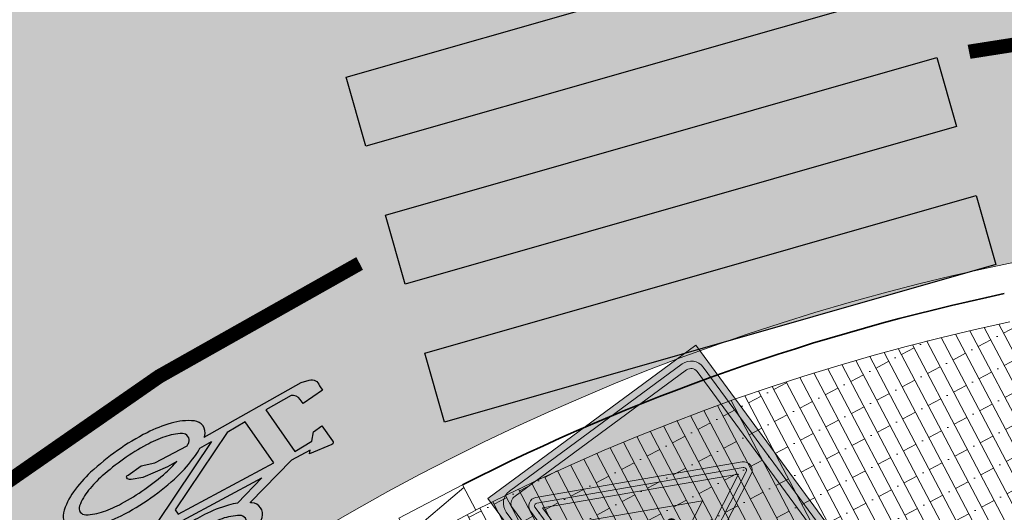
# Model space of a CAD drawing. Header units: metres. Extents: x 191748 to 192615, y 309710 to 310028.
# Tile 32 of 76: x 192062.63 to 192069.5, y 309819.6 to 309823.03. Entities that reach past the tile are written whole.
import ezdxf

# ---------------------------------------------------------------- set-up
doc = ezdxf.new("R2010")
doc.units = ezdxf.units.M
for name, pattern in [('VH-OPSLUITBAND-SO', [10, 4, -2, 2, -2]), ('VW-1-1_STREEP', [2, 1, -1]), ('VW-11_STREEP', [2, 1, -1])]:
    doc.linetypes.add(name, pattern=pattern)
for name, color, linetype, lineweight, true_color in [('N-WE-VH-GESLOTENVERHARDING_ASFALT_COATING_ROOD-A', 7, 'Continuous', 9, 0xf2beba), ('N-WE-VW-MARKERING_LANGS_STREEP_11-G', 7, 'VW-11_STREEP', 13, 0xf7f7f7), ('N-WE-VW-MARKERING_SYMBOOL-S', 7, 'Continuous', 25, 0xf7f7f7)]:
    doc.layers.add(name, color=color, linetype=linetype, lineweight=lineweight, true_color=true_color)
for name, color, linetype, lineweight in [('N-WE-VH-KANTLAAG 2 STREKS-G', 170, 'Continuous', 18), ('N-WE-VH-KANTOPSLUITING_OPSLUITBAND_200X250 VOORKANT-G', 1, 'Continuous', 35), ('N-WE-VH-KANTOPSLUITING_OPSLUITBAND_200X250-G', 5, 'VH-OPSLUITBAND-SO', 18), ('N-WE-VH-KANTOPSLUITING_VERLOOPBAND-S', 6, 'Continuous', 25), ('N-WE-VH-OPENVERHARDING_STRAATBAKSTEEN_ROOD-A', 13, 'Continuous', 9), ('N-WE-VH-VERHARDING_ASFALT-A', 253, 'Continuous', 9), ('N-WE-VW-VERKEERSTEKEN_BORD_J-S-200', 7, 'Continuous', 25), ('X-XX-AL-MAATVOERING-M', 6, 'Continuous', 18)]:
    doc.layers.add(name, color=color, linetype=linetype, lineweight=lineweight)
doc.layers.add('N-WE-VW-MARKERING_ZEBRA-S', color=7, linetype='Continuous', true_color=0xf7f7f7)
doc.styles.add('NLCS-ISO-M200-T18', font='NLCS-ISO.ttf', dxfattribs={"height": 0.36})
doc.dimstyles.new('NLCS-M200-T18-PIJL_L2_H2', dxfattribs={"dimscale": 0.2, "dimtxt": 2.5, "dimasz": 1.8, "dimexe": 2, "dimexo": 2, "dimgap": 0.7, "dimtad": 1, "dimzin": 0, "dimdsep": 46, "dimtxsty": 'NLCS-ISO-M200-T18', "dimcen": 0, "dimdle": 2, "dimclrd": 256, "dimclre": 256, "dimclrt": 7, "dimazin": 0, "dimtfac": 1, "dimtdec": 3, "dimtofl": 0, "dimtmove": 0, "dimatfit": 3, "dimfxl": 2, "dimfxlon": 1, "dimtfillclr": 256, "dimtolj": 1, "dimtzin": 0, "dimlwd": -1, "dimlwe": -1, "dimarcsym": 0})

# ---------------------------------------------------------------- blocks, each defined once
blk = doc.blocks.new('*D112')
at = {"layer": 'defpoints', "color": 0, "transparency": 16777216}
for p in [(192061.4484757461, 309827.2204623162), (192068.7245158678, 309810.75658542)]:
    blk.add_point(p, dxfattribs=at)
at = {"layer": 'X-XX-AL-MAATVOERING-M', "transparency": 16777216}
blk.add_line((192062.463887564, 309824.9228368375), (192061.593996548, 309826.8911847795), dxfattribs=at)
blk.add_arc((192068.7245158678, 309810.75658542), 18.00000006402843, 112.5692967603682, 121.8193644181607, dxfattribs=at)
blk.add_solid([(192061.6488761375, 309826.9154382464), (192061.5391169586, 309826.8669313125), (192061.4484757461, 309827.2204623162)], dxfattribs=at)
at = {"layer": 'X-XX-AL-MAATVOERING-M', "color": 7, "transparency": 16777216, "insert": (192062.3943936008, 309825.8717238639), "char_height": 0.36, "attachment_point": 5, "rotation": 293.84253630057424, "style": 'NLCS-ISO-M200-T18'}
blk.add_mtext('\\A1;R=18.00', dxfattribs=at)
blk = doc.blocks.new('SVW-MARKERING_SYMBOOL_FIETS_2.0')
h = blk.add_hatch(color=256)
h.paths.add_polyline_path([(-0.0893796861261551, 1.999999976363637), (-0.1260769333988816, 1.999999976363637), (-0.1260769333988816, 2), (-0.1627741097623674, 2, 0.2360683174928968), (-0.1994714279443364, 1.963302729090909), (-0.2178200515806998, 1.90825685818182), (-0.2942099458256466, 1.135263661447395, 0.006813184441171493), (-0.3019926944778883, 1.144906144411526, 0.2231196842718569), (-0.3646090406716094, 1.174311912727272, 0.2231196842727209), (-0.4272253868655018, 1.144906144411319, 0.09064812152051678), (-0.5073278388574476, 1.002337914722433, 0.04745077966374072), (-0.5494175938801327, 0.8275192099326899, 0.03537354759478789), (-0.5664439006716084, 0.5871559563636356, 0.03537354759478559), (-0.5494175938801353, 0.346792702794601, 0.04745077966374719), (-0.5073278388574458, 0.1719739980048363, 0.09064812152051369), (-0.4272253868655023, 0.02940576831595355, 0.2231196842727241), (-0.3646090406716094, 0, 0.223119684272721), (-0.3019926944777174, 0.02940576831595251, 0.0906481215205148), (-0.2218902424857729, 0.1719739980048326, 0.04745077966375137), (-0.1798004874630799, 0.3467927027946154, 0.03537354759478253), (-0.1627741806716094, 0.5871559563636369, 0.03537354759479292), (-0.1798004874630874, 0.8275192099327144, 0.04745077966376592), (-0.2218902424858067, 1.002337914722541, 0.038863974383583), (-0.2499456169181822, 1.06710290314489), (-0.2416865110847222, 1.160706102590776), (0.002363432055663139, 0.5253944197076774), (0.002363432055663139, 0.440366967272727, 0.5446649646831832), (0.05740930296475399, 0.3853210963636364), (0.1407486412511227, 0.4032653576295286, 0.008345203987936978), (0.1478301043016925, 0.3467927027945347, 0.04745077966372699), (0.1899198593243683, 0.1719739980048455, 0.09064812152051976), (0.2700223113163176, 0.02940576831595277, 0.2231196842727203), (0.3326386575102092, 0, 0.2231196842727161), (0.3952550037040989, 0.02940576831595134, 0.09064812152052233), (0.4753574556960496, 0.171973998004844, 0.04745077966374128), (0.5174472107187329, 0.3467927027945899, 0.03537354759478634), (0.5344735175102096, 0.5871559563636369, 0.03537354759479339), (0.5174472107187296, 0.8275192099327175, 0.04745077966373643), (0.4753574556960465, 1.002337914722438, 0.09064812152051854), (0.3952550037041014, 1.14490614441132, 0.22311968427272), (0.3326386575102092, 1.174311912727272, 0.2231196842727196), (0.2700223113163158, 1.14490614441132, 0.006813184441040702), (0.2622395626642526, 1.135263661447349), (0.1858496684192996, 1.541284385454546), (0.2041982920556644, 1.688073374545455), (0.222546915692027, 1.66972475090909), (0.2592441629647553, 1.834862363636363, 0.5489458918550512), (0.2408955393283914, 1.853210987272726), (0.1124551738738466, 1.853210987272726), (0.1124551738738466, 1.779816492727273), (0.1589383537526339, 1.733333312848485), (0.1491524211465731, 1.596330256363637), (-0.2032490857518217, 1.596330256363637), (-0.185406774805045, 1.798543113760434, -0.2817769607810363), (-0.1260769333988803, 1.834862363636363), (-0.0893796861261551, 1.834862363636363)])
h.paths.add_polyline_path([(0.1308037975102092, 1.431192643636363), (0.03906067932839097, 0.6788990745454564), (0.002363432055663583, 0.6788990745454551), (-0.2306719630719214, 1.285537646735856), (-0.2178200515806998, 1.431192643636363)], flags=16)
h.paths.add_polyline_path([(0.1675010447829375, 1.302752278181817), (0.2155579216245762, 1.062467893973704, 0.03598583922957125), (0.1899198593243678, 1.002337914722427, 0.04745077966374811), (0.1478301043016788, 0.8275192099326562, 0.02190482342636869), (0.1332736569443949, 0.6788990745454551), (0.09410655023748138, 0.6788990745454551)], flags=16)
h.paths.add_polyline_path([(-0.3266833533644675, 1.025730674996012, -0.01664003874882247), (-0.3127564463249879, 1.003573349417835), (-0.3462604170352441, 0.7522935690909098), (-0.3829576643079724, 0.6605504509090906), (-0.3829576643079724, 0.5504587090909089, 0.7207592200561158), (-0.3646090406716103, 0.5321100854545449, 0.1622776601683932), (-0.3462604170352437, 0.5504587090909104), (-0.3095631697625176, 0.6238532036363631), (-0.2728659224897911, 0.8073394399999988), (-0.2662235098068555, 0.8826201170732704, -0.03090717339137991), (-0.2470638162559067, 0.7756656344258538, -0.02887400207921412), (-0.2361686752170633, 0.5871559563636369, -0.0288740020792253), (-0.2470638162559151, 0.3986462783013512, -0.03940657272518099), (-0.2737879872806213, 0.2627950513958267, -0.08052682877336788), (-0.3266833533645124, 0.1485812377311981, -0.249059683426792), (-0.3646090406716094, 0.128440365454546, -0.2490596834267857), (-0.4025347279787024, 0.1485812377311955, -0.08052682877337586), (-0.455430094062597, 0.262795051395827, -0.03940657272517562), (-0.4821542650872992, 0.3986462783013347, -0.02887400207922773), (-0.4930494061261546, 0.5871559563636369, -0.02887400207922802), (-0.4821542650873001, 0.7756656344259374, -0.03940657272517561), (-0.4554300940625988, 0.9115168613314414, -0.08052682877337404), (-0.4025347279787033, 1.025730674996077, -0.2490596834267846), (-0.3646090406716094, 1.045871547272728, -0.2490596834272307)], flags=16)
h.paths.add_polyline_path([(0.3326386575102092, 1.045871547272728, -0.2490596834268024), (0.3705643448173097, 1.025730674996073, -0.08052682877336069), (0.4234597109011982, 0.9115168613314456, -0.03940657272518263), (0.4501838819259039, 0.7756656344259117, -0.02887400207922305), (0.4610790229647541, 0.5871559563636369, -0.02887400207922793), (0.4501838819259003, 0.3986462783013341, -0.03940657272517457), (0.423459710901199, 0.2627950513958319, -0.08052682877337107), (0.3705643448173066, 0.1485812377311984, -0.2490596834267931), (0.3326386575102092, 0.128440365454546, -0.2490596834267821), (0.2947129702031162, 0.1485812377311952, -0.08052682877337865), (0.2418176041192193, 0.2627950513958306, -0.03940657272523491), (0.2150934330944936, 0.3986462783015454, -0.003097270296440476), (0.2128827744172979, 0.418796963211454), (0.3326386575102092, 0.4587155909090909), (0.3693359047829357, 0.5321100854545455), (0.3693359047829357, 0.6422018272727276, 0.4142135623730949), (0.3326386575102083, 0.6788990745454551), (0.2067722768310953, 0.6788990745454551, -0.01484253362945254), (0.2150934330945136, 0.775665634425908, -0.0394065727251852), (0.2418176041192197, 0.9115168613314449, -0.08052682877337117), (0.2947129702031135, 1.025730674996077, -0.2490596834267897)], flags=16)
at = {"flags": 128}
for points in [[(-0.2942099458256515, 1.135263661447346), (-0.2178200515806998, 1.908256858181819), (-0.1994714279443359, 1.96330272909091, -0.4142135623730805), (-0.1260769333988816, 1.999999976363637), (-0.0893796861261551, 1.999999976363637), (-0.0893796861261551, 1.834862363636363), (-0.1260769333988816, 1.834862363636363, 0.2817769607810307), (-0.185406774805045, 1.798543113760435), (-0.2032490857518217, 1.596330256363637), (0.1491524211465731, 1.596330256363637), (0.1589383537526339, 1.733333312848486), (0.1124551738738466, 1.779816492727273), (0.1124551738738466, 1.853210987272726), (0.2408955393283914, 1.853210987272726, -0.5489458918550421), (0.2592441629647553, 1.834862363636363), (0.222546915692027, 1.66972475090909), (0.2041982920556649, 1.688073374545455), (0.1858496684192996, 1.541284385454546), (0.2622395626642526, 1.135263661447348)], [(-0.3019926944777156, 1.144906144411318, 0.22311968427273), (-0.3646090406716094, 1.174311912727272, 0.2231196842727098), (-0.4272253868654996, 1.144906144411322, 0.09064812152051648), (-0.5073278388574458, 1.002337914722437, 0.04745077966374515), (-0.5494175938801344, 0.827519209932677, 0.03537354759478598), (-0.5664439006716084, 0.5871559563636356, 0.0353735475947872), (-0.5494175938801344, 0.34679270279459, 0.04745077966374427), (-0.5073278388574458, 0.1719739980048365, 0.09064812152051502), (-0.4272253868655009, 0.0294057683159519, 0.2231196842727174), (-0.3646090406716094, 0, 0.2231196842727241), (-0.3019926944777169, 0.0294057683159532, 0.09064812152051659), (-0.2218902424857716, 0.1719739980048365, 0.04745077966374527), (-0.1798004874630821, 0.3467927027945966, 0.03537354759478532), (-0.1627741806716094, 0.5871559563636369, 0.03537354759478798), (-0.1798004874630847, 0.827519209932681, 0.04745077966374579), (-0.2218902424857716, 1.002337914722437, 0.03886397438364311), (-0.2499456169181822, 1.067102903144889), (-0.2416865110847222, 1.160706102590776), (0.002363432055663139, 0.5253944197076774), (0.002363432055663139, 0.440366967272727, 0.544664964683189), (0.05740930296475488, 0.3853210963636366), (0.1407486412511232, 0.4032653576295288, 0.008345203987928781), (0.1478301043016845, 0.34679270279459, 0.04745077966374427), (0.1899198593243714, 0.1719739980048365, 0.09064812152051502), (0.270022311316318, 0.0294057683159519, 0.2231196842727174), (0.3326386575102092, 0, 0.2231196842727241), (0.3952550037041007, 0.0294057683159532, 0.09064812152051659), (0.4753574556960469, 0.1719739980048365, 0.04745077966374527), (0.5174472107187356, 0.3467927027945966, 0.03537354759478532), (0.5344735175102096, 0.5871559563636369, 0.03537354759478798), (0.5174472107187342, 0.827519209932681, 0.04745077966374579), (0.4753574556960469, 1.002337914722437, 0.09064812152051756), (0.3952550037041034, 1.144906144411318, 0.22311968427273), (0.3326386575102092, 1.174311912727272, 0.2231196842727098), (0.270022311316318, 1.144906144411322)]]:
    blk.add_lwpolyline(points, format="xyb", dxfattribs=at)
blk.add_lwpolyline([(-0.2306719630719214, 1.285537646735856), (0.002363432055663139, 0.6788990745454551), (0.03906067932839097, 0.6788990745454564), (0.1308037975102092, 1.431192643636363), (-0.2178200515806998, 1.431192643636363)], close=True, dxfattribs=at)
for points in [[(0.2155579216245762, 1.062467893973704, 0.03598583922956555), (0.1899198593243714, 1.002337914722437, 0.04745077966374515), (0.1478301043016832, 0.827519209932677, 0.02190482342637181), (0.1332736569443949, 0.6788990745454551), (0.09410655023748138, 0.6788990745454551), (0.167501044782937, 1.302752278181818)], [(-0.2662235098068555, 0.8826201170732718), (-0.2728659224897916, 0.8073394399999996), (-0.3095631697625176, 0.6238532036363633), (-0.3462604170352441, 0.5504587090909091, -0.1622776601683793), (-0.3646090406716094, 0.5321100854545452, -0.7207592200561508), (-0.3829576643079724, 0.5504587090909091), (-0.3829576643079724, 0.6605504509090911), (-0.3462604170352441, 0.7522935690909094), (-0.3127564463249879, 1.003573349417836, 0.01664003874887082), (-0.3266833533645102, 1.025730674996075, 0.2490596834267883), (-0.3646090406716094, 1.045871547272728, 0.2490596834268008), (-0.4025347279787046, 1.025730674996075, 0.08052682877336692), (-0.4554300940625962, 0.9115168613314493, 0.0394065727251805), (-0.4821542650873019, 0.7756656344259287, 0.02887400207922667), (-0.4930494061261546, 0.5871559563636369, 0.02887400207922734), (-0.4821542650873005, 0.3986462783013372, 0.03940657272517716), (-0.4554300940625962, 0.2627950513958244, 0.08052682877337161), (-0.4025347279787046, 0.1485812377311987, 0.2490596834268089), (-0.3646090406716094, 0.128440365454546, 0.2490596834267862), (-0.3266833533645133, 0.1485812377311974, 0.08052682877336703), (-0.2737879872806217, 0.2627950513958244, 0.0394065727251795), (-0.247063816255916, 0.3986462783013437, 0.02887400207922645), (-0.2361686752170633, 0.5871559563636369, 0.02887400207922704), (-0.247063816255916, 0.7756656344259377, 0.0309071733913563)], [(0.4610790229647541, 0.5871559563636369, 0.02887400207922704), (0.4501838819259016, 0.7756656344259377, 0.0394065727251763), (0.4234597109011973, 0.9115168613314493, 0.08052682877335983), (0.3705643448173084, 1.025730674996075, 0.2490596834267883), (0.3326386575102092, 1.045871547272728, 0.2490596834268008), (0.2947129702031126, 1.025730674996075, 0.08052682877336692), (0.2418176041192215, 0.9115168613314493, 0.0394065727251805), (0.2150934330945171, 0.7756656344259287, 0.01484253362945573), (0.2067722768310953, 0.6788990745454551), (0.3326386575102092, 0.6788990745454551, -0.4142135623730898), (0.3693359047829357, 0.6422018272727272), (0.3693359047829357, 0.5321100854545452), (0.3326386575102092, 0.4587155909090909), (0.2128827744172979, 0.4187969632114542, 0.003097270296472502), (0.2150934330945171, 0.3986462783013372, 0.03940657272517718), (0.2418176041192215, 0.2627950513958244, 0.0805268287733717), (0.2947129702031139, 0.1485812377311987, 0.2490596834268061), (0.3326386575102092, 0.128440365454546, 0.2490596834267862), (0.3705643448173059, 0.1485812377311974, 0.08052682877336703), (0.4234597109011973, 0.2627950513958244, 0.0394065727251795), (0.4501838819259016, 0.3986462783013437, 0.02887400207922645)]]:
    blk.add_lwpolyline(points, format="xyb", close=True, dxfattribs=at)
for centre, radius, start, end in [((-0.6519019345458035, 0.8545213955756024), 0.4547084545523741, 38.12735981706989, 39.68880251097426), ((0.6199315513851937, 0.8545213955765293), 0.454708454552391, 140.3111974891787, 141.8726401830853)]:
    blk.add_arc(centre, radius, start, end)
blk = doc.blocks.new('N-SVW-VERKEERSTEKEN_BORD_J22F-SO')
at = {"true_color": 0xc8e164}
h = blk.add_hatch(color=53, dxfattribs=at)
h.dxf.hatch_style = 1
h.paths.add_polyline_path([(-3.731152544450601, 4.260527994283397), (3.74702512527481, 4.260527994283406, -0.4142135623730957), (4.272025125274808, 3.735527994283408), (4.272025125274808, 0), (4.501768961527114, 0), (4.501768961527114, 4.500889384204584), (-4.501768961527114, 4.500889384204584), (-4.501768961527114, -4.440892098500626e-16), (-4.256152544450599, -8.881784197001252e-16), (-4.256152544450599, 3.735527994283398, -0.4142135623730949)])
at = {"true_color": 0xffffff}
h = blk.add_hatch(color=7, dxfattribs=at)
h.dxf.hatch_style = 1
h.paths.add_polyline_path([(-3.993652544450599, 3.735527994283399, -0.4142135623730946), (-3.731152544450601, 3.998027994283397), (3.747025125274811, 3.998027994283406, -0.4142135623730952), (4.009525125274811, 3.735527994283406), (4.009525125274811, 4.440892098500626e-16), (4.27202512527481, 0), (4.272025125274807, 3.735527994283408, 0.4142135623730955), (3.747025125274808, 4.260527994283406), (-3.7311525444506, 4.260527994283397, 0.4142135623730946), (-4.256152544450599, 3.735527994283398), (-4.256152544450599, 0), (-3.993652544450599, 0)])
at = {"true_color": 0xc8e164}
h = blk.add_hatch(color=53, dxfattribs=at)
h.dxf.hatch_style = 1
h.paths.add_polyline_path([(-0.2683281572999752, 3.398753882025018, -0.6180339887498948), (0.2683281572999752, 3.398753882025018), (1.967705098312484, 0), (4.009525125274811, 0), (4.009525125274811, 3.735527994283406, 0.4142135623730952), (3.747025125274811, 3.998027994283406), (-3.731152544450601, 3.998027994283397, 0.4142135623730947), (-3.993652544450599, 3.735527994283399), (-3.993652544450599, 0), (-1.967705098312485, 0)])
at = {"true_color": 0xff0000}
h = blk.add_hatch(color=1, dxfattribs=at)
h.dxf.hatch_style = 1
h.paths.add_polyline_path([(-4.440892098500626e-16, -3.364589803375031), (-3.264589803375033, -3.36458980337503, -0.5575365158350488), (-3.354032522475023, -3.219868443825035), (-0.08944271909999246, 3.309311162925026, -0.2840790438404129), (-4.440892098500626e-16, 3.36458980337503), (-4.440892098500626e-16, 3.564589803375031, 0.2840790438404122), (-0.2683281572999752, 3.398753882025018), (-3.532917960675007, -3.130425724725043, 0.5575365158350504), (-3.264589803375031, -3.56458980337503), (-4.440892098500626e-16, -3.56458980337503)])
h = blk.add_hatch(color=1, dxfattribs=at)
h.dxf.hatch_style = 1
h.paths.add_polyline_path([(3.532917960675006, -3.130425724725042), (0.2683281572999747, 3.398753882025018, 0.2840790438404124), (-4.440892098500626e-16, 3.564589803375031), (-4.440892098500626e-16, 3.36458980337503, -0.2840790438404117), (0.08944271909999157, 3.309311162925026), (3.354032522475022, -3.219868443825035, -0.55753651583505), (3.264589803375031, -3.364589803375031), (-4.440892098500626e-16, -3.36458980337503), (-4.440892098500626e-16, -3.56458980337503), (3.26458980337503, -3.564589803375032, 0.5575365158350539)])
at = {"true_color": 0xffffff}
h = blk.add_hatch(color=7, dxfattribs=at)
h.dxf.hatch_style = 1
h.paths.add_polyline_path([(0, 3.040983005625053), (0, 3.36458980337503, 0.2840790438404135), (-0.0894427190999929, 3.309311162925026), (-3.354032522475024, -3.219868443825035, 0.5575365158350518), (-3.264589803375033, -3.36458980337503), (0, -3.364589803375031), (0, -3.164589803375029), (-3.102786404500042, -3.164589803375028)])
h = blk.add_hatch(color=7, dxfattribs=at)
h.dxf.hatch_style = 1
h.paths.add_polyline_path([(0.08944271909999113, 3.309311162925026, 0.2840790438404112), (0, 3.36458980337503), (0, 3.04098300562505), (3.102786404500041, -3.164589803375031), (0, -3.164589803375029), (0, -3.36458980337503), (3.26458980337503, -3.364589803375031, 0.5575365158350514), (3.354032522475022, -3.219868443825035)])
at = {"true_color": 0xff0000}
h = blk.add_hatch(color=1, dxfattribs=at)
h.dxf.hatch_style = 1
h.paths.add_polyline_path([(-4.440892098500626e-16, 3.040983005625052), (-3.102786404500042, -3.164589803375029), (-4.440892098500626e-16, -3.164589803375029), (-4.440892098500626e-16, -2.46458980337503), (-1.970162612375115, -2.46458980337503), (-4.440892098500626e-16, 1.4757354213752)], flags=17)
h = blk.add_hatch(color=1, dxfattribs=at)
h.dxf.hatch_style = 1
h.paths.add_polyline_path([(-4.440892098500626e-16, 3.040983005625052), (-4.440892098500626e-16, 1.475735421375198), (1.970162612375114, -2.46458980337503), (-4.440892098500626e-16, -2.46458980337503), (-4.440892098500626e-16, -3.164589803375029), (3.102786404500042, -3.164589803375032)], flags=17)
at = {"true_color": 0xffffff}
h = blk.add_hatch(color=7, dxfattribs=at)
h.dxf.hatch_style = 1
h.paths.add_polyline_path([(-8.881784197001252e-16, 1.475735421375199), (-1.970162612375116, -2.46458980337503), (1.970162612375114, -2.46458980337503)])
h.paths.add_polyline_path([(-0.5544609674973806, -0.6678840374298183), (-0.6173251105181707, -0.6176050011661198), (-0.1320106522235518, -0.1197156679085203, -0.4166086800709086), (0.1571705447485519, -0.1171986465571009), (0.4186747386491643, -0.4088968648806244), (0.4387904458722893, -0.7458503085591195), (0.3558105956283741, -0.7458503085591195), (0.3030145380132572, -0.4491282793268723), (0.2150006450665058, -0.3787130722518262), (0.2150006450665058, -0.7207005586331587), (0.3206132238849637, -1.211028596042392), (0.5544711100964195, -1.739091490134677), (0.4765048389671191, -1.809506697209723), (0.167218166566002, -1.324192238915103), (0.04148988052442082, -0.9872387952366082), (-0.3331779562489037, -1.809506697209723), (-0.4387905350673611, -1.809506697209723), (-0.1194357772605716, -0.7181835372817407), (-0.1772761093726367, -0.3686552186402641)], flags=16)
h.paths.add_polyline_path([(-0.4186748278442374, -1.439872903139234), (-0.5355934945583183, -2.26458980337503), (-0.9329042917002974, -2.26458980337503), (-0.6927641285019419, -1.439872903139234)], flags=16)
h.paths.add_polyline_path([(-0.9593023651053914, -1.439872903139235), (-1.269847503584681, -2.26458980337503), (-1.667148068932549, -2.264589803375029), (-1.258541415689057, -1.439872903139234)], flags=16)
h.paths.add_polyline_path([(-0.1169187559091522, -1.439872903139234), (0.1345378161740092, -1.439872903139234), (0.1986502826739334, -2.26458980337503), (-0.1986502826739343, -2.26458980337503), (-0.1647012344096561, -1.555533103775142)], flags=16)
h.paths.add_polyline_path([(-0.1684665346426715, 0.1430572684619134, -1), (0.1609358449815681, 0.1430572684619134, -1)], flags=16)
h.paths.add_polyline_path([(0.4740082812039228, -1.439872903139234), (0.7028321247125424, -1.439872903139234), (0.9329042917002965, -2.26458980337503), (0.5356037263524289, -2.26458980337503), (0.4765048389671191, -1.869853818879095), (0.6072671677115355, -1.746642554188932)], flags=16)
h.paths.add_polyline_path([(0.9542886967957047, -1.439872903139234), (1.240942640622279, -1.439872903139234), (1.66715830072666, -2.26458980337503), (1.272374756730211, -2.26458980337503)], flags=16)
at = {"true_color": 0xc8e164}
h = blk.add_hatch(color=53, dxfattribs=at)
h.dxf.hatch_style = 1
h.paths.add_polyline_path([(-4.256152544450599, -4.440892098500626e-16), (-4.501768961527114, -4.440892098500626e-16), (-4.501768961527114, -4.500889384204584), (4.501768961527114, -4.500889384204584), (4.501768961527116, -4.440892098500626e-16), (4.27202512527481, 0), (4.27202512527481, -3.740847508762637, -0.4142135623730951), (3.74702512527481, -4.265847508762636), (-3.731152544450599, -4.265847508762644, -0.4142135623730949), (-4.256152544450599, -3.740847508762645)])
at = {"true_color": 0xffffff}
h = blk.add_hatch(color=7, dxfattribs=at)
h.dxf.hatch_style = 1
h.paths.add_polyline_path([(-3.993652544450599, 0), (-4.256152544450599, 0), (-4.256152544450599, -3.740847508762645, 0.414213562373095), (-3.731152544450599, -4.265847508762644), (3.747025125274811, -4.265847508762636, 0.4142135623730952), (4.27202512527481, -3.740847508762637), (4.27202512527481, 0), (4.009525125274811, 4.440892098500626e-16), (4.009525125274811, -3.740847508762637, -0.4142135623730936), (3.747025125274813, -4.003347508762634), (-3.731152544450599, -4.003347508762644, -0.414213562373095), (-3.993652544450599, -3.740847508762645)])
at = {"true_color": 0xc8e164}
h = blk.add_hatch(color=53, dxfattribs=at)
h.dxf.hatch_style = 1
h.paths.add_polyline_path([(-1.967705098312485, 0), (-3.993652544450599, 0), (-3.993652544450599, -3.740847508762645, 0.414213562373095), (-3.731152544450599, -4.003347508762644), (3.747025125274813, -4.003347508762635, 0.4142135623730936), (4.00952512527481, -3.740847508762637), (4.009525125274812, -4.440892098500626e-16), (1.967705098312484, -4.440892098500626e-16), (3.532917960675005, -3.130425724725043, -0.5575365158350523), (3.26458980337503, -3.564589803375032), (-3.264589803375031, -3.564589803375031, -0.5575365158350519), (-3.532917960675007, -3.130425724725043)])
at = {"true_color": 0x191919}
h = blk.add_hatch(color=250, dxfattribs=at)
h.dxf.hatch_style = 1
h.paths.add_polyline_path([(-0.1684665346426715, 0.1430572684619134, 1), (0.1609358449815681, 0.1430572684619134, 1)])
h = blk.add_hatch(color=250, dxfattribs=at)
h.dxf.hatch_style = 1
h.paths.add_polyline_path([(0.2150006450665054, -0.3787130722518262), (0.3030145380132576, -0.4491282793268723), (0.3558105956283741, -0.7458503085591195), (0.4387904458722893, -0.7458503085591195), (0.4186747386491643, -0.4088968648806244), (0.1571705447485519, -0.1171986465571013, 0.4166086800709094), (-0.1320106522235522, -0.1197156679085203), (-0.6173251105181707, -0.6176050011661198), (-0.5544609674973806, -0.6678840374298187), (-0.1772761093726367, -0.3686552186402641), (-0.1194357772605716, -0.7181835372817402), (-0.4387905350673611, -1.809506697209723), (-0.3331779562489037, -1.809506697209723), (0.04148988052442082, -0.9872387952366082), (0.1672181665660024, -1.324192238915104), (0.4765048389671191, -1.809506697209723), (0.5544711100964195, -1.739091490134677), (0.3206132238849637, -1.211028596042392), (0.2150006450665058, -0.7207005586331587)])
h = blk.add_hatch(color=250, dxfattribs=at)
h.dxf.hatch_style = 1
h.paths.add_polyline_path([(-0.9593023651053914, -1.439872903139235), (-1.258541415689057, -1.439872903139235), (-1.667148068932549, -2.26458980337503), (-1.269847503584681, -2.26458980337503)])
h = blk.add_hatch(color=250, dxfattribs=at)
h.dxf.hatch_style = 1
h.paths.add_polyline_path([(-0.4186748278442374, -1.439872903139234), (-0.6927641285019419, -1.439872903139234), (-0.932904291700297, -2.26458980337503), (-0.5355934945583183, -2.26458980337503)])
h = blk.add_hatch(color=250, dxfattribs=at)
h.dxf.hatch_style = 1
h.paths.add_polyline_path([(0.1345378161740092, -1.439872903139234), (-0.1169187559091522, -1.439872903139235), (-0.1647012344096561, -1.555533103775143), (-0.1986502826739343, -2.26458980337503), (0.1986502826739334, -2.26458980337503)])
h = blk.add_hatch(color=250, dxfattribs=at)
h.dxf.hatch_style = 1
h.paths.add_polyline_path([(0.7028321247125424, -1.439872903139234), (0.4740082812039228, -1.439872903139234), (0.6072671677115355, -1.746642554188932), (0.4765048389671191, -1.869853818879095), (0.5356037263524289, -2.26458980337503), (0.9329042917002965, -2.26458980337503)])
h = blk.add_hatch(color=250, dxfattribs=at)
h.dxf.hatch_style = 1
h.paths.add_polyline_path([(1.24094264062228, -1.439872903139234), (0.9542886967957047, -1.439872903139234), (1.27237475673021, -2.26458980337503), (1.66715830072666, -2.26458980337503)])
at = {"color": 251, "lineweight": 0, "true_color": 0x4b4b4b}
blk.add_lwpolyline([(-4.501768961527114, 4.500889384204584), (4.501768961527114, 4.500889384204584), (4.501768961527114, -4.500889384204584), (-4.501768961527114, -4.500889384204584)], close=True, dxfattribs=at)
at = {"color": 7, "lineweight": 0, "true_color": 0xffffff}
for points in [[(-3.731152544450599, 4.260527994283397), (3.747025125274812, 4.260527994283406, -0.4142135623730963), (4.272025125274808, 3.735527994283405), (4.27202512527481, -3.740847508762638, -0.4142135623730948), (3.74702512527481, -4.265847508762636), (-3.7311525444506, -4.265847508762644, -0.4142135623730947), (-4.256152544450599, -3.740847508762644), (-4.256152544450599, 3.7355279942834, -0.4142135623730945)], [(-3.7311525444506, 3.998027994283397), (3.747025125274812, 3.998027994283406, -0.4142135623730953), (4.009525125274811, 3.735527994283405), (4.009525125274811, -3.740847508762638, -0.4142135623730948), (3.747025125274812, -4.003347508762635), (-3.7311525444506, -4.003347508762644, -0.4142135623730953), (-3.993652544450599, -3.740847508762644), (-3.993652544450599, 3.7355279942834, -0.4142135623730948)], [(3.354032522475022, -3.219868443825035), (0.08944271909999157, 3.309311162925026, 0.6180339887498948), (-0.08944271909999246, 3.309311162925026), (-3.354032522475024, -3.219868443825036, 0.5575365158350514), (-3.264589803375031, -3.36458980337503), (3.26458980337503, -3.364589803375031, 0.5575365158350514)]]:
    blk.add_lwpolyline(points, format="xyb", close=True, dxfattribs=at)
at = {"color": 1, "lineweight": 0, "true_color": 0xff0000}
blk.add_lwpolyline([(3.532917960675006, -3.130425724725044), (0.2683281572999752, 3.398753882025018, 0.6180339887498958), (-0.2683281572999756, 3.398753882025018), (-3.532917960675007, -3.130425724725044, 0.5575365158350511), (-3.26458980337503, -3.56458980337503), (3.26458980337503, -3.564589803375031, 0.5575365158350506)], format="xyb", close=True, dxfattribs=at)
at = {"color": 7, "lineweight": 0, "true_color": 0xffffff}
for points in [[(3.102786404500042, -3.164589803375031), (-4.440892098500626e-16, 3.040983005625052), (-3.102786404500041, -3.164589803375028)], [(1.970162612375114, -2.46458980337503), (-4.440892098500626e-16, 1.475735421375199), (-1.970162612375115, -2.46458980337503)]]:
    blk.add_lwpolyline(points, close=True, dxfattribs=at)
at = {"color": 250, "lineweight": 0, "true_color": 0x191919}
blk.add_lwpolyline([(0.4765048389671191, -1.809506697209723), (0.167218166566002, -1.324192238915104), (0.04148988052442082, -0.9872387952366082), (-0.3331779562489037, -1.809506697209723), (-0.4387905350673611, -1.809506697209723), (-0.1194357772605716, -0.7181835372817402), (-0.1772761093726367, -0.3686552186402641), (-0.5544609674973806, -0.6678840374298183), (-0.6173251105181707, -0.6176050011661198), (-0.1320106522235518, -0.1197156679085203, -0.4166086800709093), (0.1571705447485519, -0.1171986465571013), (0.4186747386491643, -0.4088968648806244), (0.4387904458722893, -0.7458503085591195), (0.3558105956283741, -0.7458503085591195), (0.3030145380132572, -0.4491282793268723), (0.2150006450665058, -0.3787130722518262), (0.2150006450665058, -0.7207005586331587), (0.3206132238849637, -1.211028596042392), (0.5544711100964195, -1.739091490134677)], format="xyb", close=True, dxfattribs=at)
for points in [[(-1.269847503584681, -2.26458980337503), (-0.9593023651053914, -1.439872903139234), (-1.258541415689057, -1.439872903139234), (-1.667148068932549, -2.26458980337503)], [(-0.5355934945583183, -2.26458980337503), (-0.4186748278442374, -1.439872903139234), (-0.6927641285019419, -1.439872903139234), (-0.9329042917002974, -2.26458980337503)], [(0.1986502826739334, -2.26458980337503), (0.1345378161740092, -1.439872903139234), (-0.1169187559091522, -1.439872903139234), (-0.1647012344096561, -1.555533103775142), (-0.1986502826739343, -2.26458980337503)], [(0.9329042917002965, -2.26458980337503), (0.7028321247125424, -1.439872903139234), (0.4740082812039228, -1.439872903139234), (0.6072671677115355, -1.746642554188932), (0.4765048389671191, -1.869853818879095), (0.5356037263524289, -2.26458980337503)], [(1.66715830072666, -2.26458980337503), (1.24094264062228, -1.439872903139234), (0.9542886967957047, -1.439872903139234), (1.27237475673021, -2.26458980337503)]]:
    blk.add_lwpolyline(points, close=True, dxfattribs=at)
blk.add_circle((-0.003765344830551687, 0.1430572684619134), 0.1647011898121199, dxfattribs=at)
blk = doc.blocks.new('SVH-VERLOOPBAND_GELEIDEBAND 70 200X250 VB_TROTTOIRBAND 180 200X250 VB_L500-MM')
at = {"linetype": 'Continuous', "lineweight": 0}
blk.add_line((500.0000000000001, 19.99999999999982), (0, 130), dxfattribs=at)
blk.add_lwpolyline([(500.0000000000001, -1.84741111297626e-13), (0, 0), (0, 200), (500.0000000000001, 199.9999999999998)], close=True, dxfattribs=at)
blk = doc.blocks.new('*D175')
at = {"layer": 'defpoints', "color": 0, "transparency": 16777216}
for p in [(192062.5309972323, 309817.6298362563), (192072.6848690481, 309806.0514560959)]:
    blk.add_point(p, dxfattribs=at)
at = {"layer": 'X-XX-AL-MAATVOERING-M', "transparency": 16777216}
blk.add_line((192060.8509929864, 309819.5455318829), (192062.2936339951, 309817.9004996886), dxfattribs=at)
blk.add_solid([(192062.3387445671, 309817.9400602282), (192062.248523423, 309817.8609391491), (192062.5309972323, 309817.6298362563)], dxfattribs=at)
at = {"layer": 'X-XX-AL-MAATVOERING-M', "color": 7, "transparency": 16777216, "insert": (192061.6942215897, 309819.0693370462), "char_height": 0.36, "attachment_point": 5, "rotation": 311.2497340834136, "style": 'NLCS-ISO-M200-T18'}
blk.add_mtext('\\A1;R=15.40', dxfattribs=at)

msp = doc.modelspace()

# ---------------------------------------------------------------- hatches: boundary and pattern name
at = {"layer": 'N-WE-VH-GESLOTENVERHARDING_ASFALT_COATING_ROOD-A'}
h = msp.add_hatch(color=256, dxfattribs=at)
h.dxf.hatch_style = 1
edge = h.paths.add_edge_path()
edge.add_arc((192244.0243701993, 309849.036280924), 0.4499999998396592, 230.4225353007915, 287.348414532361)
edge.add_arc((192233.6897319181, 309881.2700922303), 34.30000000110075, 287.7710036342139, 307.1700341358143)
edge.add_arc((192233.689733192, 309881.2700932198), 34.30000001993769, 307.1700314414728, 315.9919136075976)
edge.add_arc((192266.8487255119, 309849.2436790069), 11.80000000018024, 120.7354877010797, 136.0055259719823, ccw=False)
edge.add_line((192260.818035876, 309859.3862024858), (192261.6775717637, 309859.8972778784))
edge.add_line((192261.6775717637, 309859.8972778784), (192261.5753566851, 309860.0691850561))
edge.add_line((192261.5753566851, 309860.0691850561), (192270.857, 309865.588))
edge.add_line((192270.857, 309865.588), (192271.6236130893, 309864.2986961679))
edge.add_line((192271.6236130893, 309864.2986961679), (192262.9461587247, 309859.139128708))
edge.add_arc((192268.0569126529, 309850.5437698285), 9.99999999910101, 120.7354877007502, 138.2013745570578)
edge.add_arc((192233.6897319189, 309881.2700922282), 36.09999999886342, 289.36379946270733, 318.2013745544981, ccw=False)
edge.add_line((192245.6592327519, 309847.2121849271), (192245.5955394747, 309847.401771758))
edge.add_line((192245.5955394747, 309847.401771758), (192244.6476053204, 309847.083305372))
edge.add_arc((192233.6839772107, 309881.2912425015), 35.92191676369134, 284.36949514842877, 287.7706307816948, ccw=False)
edge.add_arc((192245.1302455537, 309836.6122301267), 10.19999999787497, 104.3694951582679, 123.9399972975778)
edge.add_arc((192258.1392042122, 309817.2820200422), 33.50000058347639, 123.9399973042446, 125.1354368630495)
edge.add_line((192238.8595800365, 309844.6781170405), (192233.0580172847, 309840.5953475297))
edge.add_arc((192221.6628963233, 309856.7876672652), 19.80000000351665, 291.26296266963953, 305.13543687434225, ccw=False)
edge.add_line((192228.8433443, 309838.3355354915), (192227.0587217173, 309837.6410688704))
edge.add_arc((192234.3842292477, 309818.8161667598), 20.20000000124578, 111.2629626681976, 123.3955080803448)
edge.add_line((192223.2658404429, 309835.6809653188), (192220.6846251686, 309834.0017217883))
edge.add_line((192220.6846251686, 309834.0017217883), (192219.8426701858, 309833.4635931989))
edge.add_arc((192084.1208556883, 310046.7414148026), 252.8000002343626, 300.0404543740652, 302.4711089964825, ccw=False)
edge.add_line((192210.6754033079, 309827.8994933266), (192196.5308240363, 309819.7197953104))
edge.add_line((192196.5308240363, 309819.7197953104), (192192.8295869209, 309817.6371578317))
edge.add_arc((192142.7684716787, 309904.204339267), 99.99996080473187, 298.6623529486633, 300.0404547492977, ccw=False)
edge.add_line((192190.7331580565, 309816.4582224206), (192190.6371805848, 309816.633802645))
edge.add_arc((192142.7686785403, 309904.2026409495), 99.79827117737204, 269.1016171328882, 298.6627164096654, ccw=False)
edge.add_arc((192141.984624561, 309854.2105173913), 49.79999962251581, 267.28177641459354, 269.1017624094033, ccw=False)
edge.add_arc((192146.0156778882, 309939.1148792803), 134.7999999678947, 262.0982203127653, 267.28177642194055, ccw=False)
edge.add_line((192127.4840057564, 309805.5947792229), (192126.5002487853, 309805.7350156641))
edge.add_line((192126.5002487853, 309805.7350156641), (192113.7508740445, 309808.2331677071))
edge.add_arc((192146.0156775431, 309939.1148779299), 134.7999985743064, 255.7287576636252, 256.15163443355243, ccw=False)
edge.add_arc((192146.0156779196, 309939.1148793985), 134.8000000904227, 249.2839910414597, 255.72875766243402, ccw=False)
edge.add_line((192098.3320379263, 309813.0303422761), (192078.8062263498, 309820.4147669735))
edge.add_line((192078.8062263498, 309820.4147669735), (192078.2031537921, 309820.6428416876))
edge.add_arc((192072.6848690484, 309806.0514560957), 15.60000000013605, 69.28399103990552, 186.6211746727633)
edge.add_line((192057.1889176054, 309804.2527096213), (192058.1706189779, 309795.7954884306))
edge.add_line((192058.1706189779, 309795.7954884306), (192059.8562187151, 309781.2742804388))
edge.add_arc((192556.7199951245, 309838.9494718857), 500.2000000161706, 186.6211746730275, 188.2193609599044)
edge.add_line((192061.6580603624, 309767.43918755), (192062.8420816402, 309759.6676848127))
edge.add_line((192062.8420816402, 309759.6676848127), (192061.298320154, 309759.4374529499))
edge.add_line((192061.298320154, 309759.4374529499), (192060.1734683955, 309767.2247424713))
edge.add_arc((192556.7199952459, 309838.9494719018), 501.7000001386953, 186.6211746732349, 188.2193609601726, ccw=False)
edge.add_line((192058.3662233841, 309781.1013240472), (192056.6806236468, 309795.6225320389))
edge.add_line((192056.6806236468, 309795.6225320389), (192055.6989222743, 309804.0797532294))
edge.add_arc((192072.6848690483, 309806.0514560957), 17.10000000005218, 69.28399104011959, 186.6211746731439, ccw=False)
edge.add_line((192078.7337580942, 309822.0458595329), (192079.3368306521, 309821.8177848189))
edge.add_line((192079.3368306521, 309821.8177848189), (192080.1912720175, 309821.4946454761))
edge.add_line((192080.1912720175, 309821.4946454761), (192098.8626422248, 309814.4333601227))
edge.add_arc((192146.015677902, 309939.1148793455), 133.3000000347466, 249.2839910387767, 256.1356227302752)
edge.add_arc((192146.0156779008, 309939.1148793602), 133.3000000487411, 256.1356227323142, 261.6913552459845)
edge.add_arc((192146.0156778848, 309939.1148792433), 133.2999999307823, 261.6913552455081, 267.2817764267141)
edge.add_arc((192141.9846245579, 309854.2105172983), 48.29999952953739, 267.2817764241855, 269.1017624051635)
edge.add_arc((192142.7684526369, 309904.2043734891), 98.299999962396, 269.1017624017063, 300.0462624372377)
edge.add_line((192191.9871735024, 309819.113789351), (192195.6884480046, 309821.1964478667))
edge.add_line((192195.6884480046, 309821.1964478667), (192209.8243640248, 309829.3711359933))
edge.add_arc((192084.1208557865, 310046.7414146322), 251.1000000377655, 300.0404543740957, 303.1985352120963)
edge.add_arc((192233.4902673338, 309818.468291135), 21.69999999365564, 111.2629626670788, 123.19853521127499, ccw=False)
edge.add_line((192225.6207864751, 309838.6910820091), (192228.2993709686, 309839.7334242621))
edge.add_arc((192221.6628963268, 309856.7876672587), 18.29999999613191, 291.2629626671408, 305.1354368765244)
edge.add_line((192232.1947505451, 309841.8220384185), (192237.9963133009, 309845.904807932))
edge.add_arc((192258.1392035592, 309817.2820209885), 34.99999943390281, 123.93999727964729, 125.1354368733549, ccw=False)
edge.add_line((192238.5978501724, 309846.3188160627), (192239.7848766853, 309847.0833405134))
edge.add_arc((192246.077788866, 309836.8657450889), 11.99999999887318, 105.5881973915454, 121.62848938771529, ccw=False)
edge.add_line((192242.8531319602, 309848.4243603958), (192243.7376658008, 309848.6894371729))
at = {"layer": 'N-WE-VH-OPENVERHARDING_STRAATBAKSTEEN_ROOD-A'}
h = msp.add_hatch(dxfattribs=at)
h.set_pattern_fill('AVH-SBS_WAALFORMAAT_HALFST', color=256, scale=2, angle=90, pattern_type=2)
h.set_pattern_definition([(117.7445171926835, (192065.199, 309816.549), (-0.08850321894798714, -0.04655298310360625), []), (207.7445171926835, (192065.0127880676, 309816.9030128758), (0.186211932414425, -0.3540128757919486), [0.1, -0.1]), (207.7445171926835, (192065.0173908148, 309816.6794534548), (0.186211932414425, -0.3540128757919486), [0.1, -0.1]), (117.7445171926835, (192065.0616424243, 309816.7027299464), (-0.1770064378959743, -0.09310596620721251), [0, -0.4, 0, 0, 0]), (117.7445171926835, (192064.8800332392, 309816.8331834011), (-0.1770064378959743, -0.09310596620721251), [0, -0.4, 0, 0, 0])])
h.paths.add_polyline_path([(192069.7164542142, 309820.958786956, 0.1061244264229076), (192063.8597127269, 309818.4271021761), (192065.199, 309816.5490000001, -0.05771850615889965), (192068.315, 309818.452, -0.02714426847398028), (192070.0830000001, 309819.1180000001)])
at = {"layer": 'N-WE-VH-VERHARDING_ASFALT-A'}
h = msp.add_hatch(color=256, dxfattribs=at)
h.dxf.hatch_style = 1
edge = h.paths.add_edge_path()
edge.add_arc((192068.7380743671, 309810.6445459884), 16.30000000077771, 122.8492405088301, 186.9000726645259)
edge.add_line((192052.5561320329, 309808.6862949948), (192052.7216872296, 309807.3182347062))
edge.add_line((192052.7216872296, 309807.3182347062), (192058.5652834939, 309759.0298562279))
edge.add_line((192058.5652834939, 309759.0298562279), (192061.298320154, 309759.4374529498))
edge.add_line((192061.298320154, 309759.4374529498), (192060.1734683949, 309767.224742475))
edge.add_arc((192556.7199951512, 309838.9494718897), 501.7000000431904, 186.6211746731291, 188.2193609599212, ccw=False)
edge.add_line((192058.3662233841, 309781.101324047), (192055.6989222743, 309804.0797532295))
edge.add_arc((192072.6848690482, 309806.0514560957), 17.09999999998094, 69.28399103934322, 186.621174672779, ccw=False)
edge.add_line((192078.7337580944, 309822.0458595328), (192080.1856861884, 309821.4967579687))
edge.add_line((192080.1856861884, 309821.4967579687), (192080.9566771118, 309823.5572512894))
edge.add_line((192080.9566771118, 309823.5572512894), (192074.5393479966, 309825.9842071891))
edge.add_arc((192068.7380742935, 309810.6445454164), 16.39999999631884, 69.28399104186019, 86.92408697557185)
edge.add_arc((192068.738074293, 309810.6445453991), 16.40000001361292, 86.92408697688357, 92.72158726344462)
edge.add_arc((192069.4176080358, 309809.2144069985), 17.87123448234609, 94.68040749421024, 122.1923903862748)
at = {"layer": 'N-WE-VW-MARKERING_ZEBRA-S'}
h = msp.add_hatch(color=256, dxfattribs=at)
h.dxf.hatch_style = 1
h.paths.add_polyline_path([(192064.908194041, 309822.6261187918), (192068.7542015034, 309823.725312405), (192068.891600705, 309823.2445614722), (192065.0455932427, 309822.1453678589)])
h = msp.add_hatch(color=256, dxfattribs=at)
h.dxf.hatch_style = 1
h.paths.add_polyline_path([(192065.1829924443, 309821.6646169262), (192069.0289999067, 309822.7638105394), (192069.1663991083, 309822.2830596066), (192065.320391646, 309821.1838659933)])
h = msp.add_hatch(color=256, dxfattribs=at)
h.dxf.hatch_style = 1
h.paths.add_polyline_path([(192065.4577908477, 309820.7031150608), (192069.3037983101, 309821.802308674), (192069.4411975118, 309821.3215577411), (192065.5951900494, 309820.2223641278)])

# ---------------------------------------------------------------- linework, layer by layer
at = {"layer": 'N-WE-VH-KANTLAAG 2 STREKS-G'}
msp.add_lwpolyline([(192190.7331580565, 309816.4582224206), (192190.6371805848, 309816.633802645, -0.1102568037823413), (192148.8533314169, 309804.5900459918, -0.01917379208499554), (192141.2039318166, 309804.4166374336, -0.007941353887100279), (192139.6229015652, 309804.4665506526, -0.02262138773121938), (192127.4840057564, 309805.5947792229, -0.001842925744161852), (192126.5002487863, 309805.735015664), (192113.7508740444, 309808.2331677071, -0.00184515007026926), (192112.7857770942, 309808.4748636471, -0.02812801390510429), (192098.3320379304, 309813.0303422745), (192094.8224812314, 309814.3576139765), (192078.8062263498, 309820.4147669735), (192078.2031537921, 309820.6428416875, 0.5619611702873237), (192057.1889176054, 309804.2527096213), (192058.1706189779, 309795.7954884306), (192058.369285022, 309795.8185492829)], format="xyb", dxfattribs=at)
at = {"layer": 'N-WE-VH-KANTOPSLUITING_OPSLUITBAND_200X250 VOORKANT-G'}
msp.add_lwpolyline([(192069.4992683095, 309821.11837177, 0.0653315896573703), (192065.719798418, 309819.7863674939)], format="xyb", dxfattribs=at)
at = {"layer": 'N-WE-VH-KANTOPSLUITING_OPSLUITBAND_200X250-G'}
msp.add_lwpolyline([(192069.5374908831, 309820.9220314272, 0.06525169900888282), (192065.8116971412, 309819.6087238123)], format="xyb", dxfattribs=at)
at = {"layer": 'N-WE-VW-MARKERING_LANGS_STREEP_11-G', "linetype": 'VW-1-1_STREEP', "ltscale": 5, "flags": 128}
msp.add_lwpolyline([(192069.2533912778, 309822.8036189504, 0.1, 0.1, -0.1418413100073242), (192078.7337580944, 309822.0458595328, 0.1, 0.1, 0), (192095.3530855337, 309815.7606318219, 0.1, 0.1, 0), (192098.8626422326, 309814.4333601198, 0.1, 0.1, 0.07869198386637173), (192139.6940378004, 309805.9648629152, 0.1, 0.1, 0.007941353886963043), (192141.2274466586, 309805.9164531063, 0.1, 0.1, 0.01917379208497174), (192148.761875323, 309806.0872553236, 0.1, 0.1, 0.1163447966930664), (192191.9785476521, 309819.1088005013, 0.1, 0.1, 0), (192195.6797847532, 309821.1914379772, 0.1, 0.1, 0), (192209.8243640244, 309829.371135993, 0.1, 0.1, 0.01378059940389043), (192221.6086096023, 309836.6263804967, 0.1, 0.1, -0.0521258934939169), (192225.6207864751, 309838.6910820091, 0.1, 0.1, 0), (192228.2993709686, 309839.7334242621, 0.1, 0.1, 0.06060412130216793), (192232.1947505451, 309841.8220384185, 0.1, 0.1, 0), (192237.9963132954, 309845.9048079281, 0.1, 0.1, -0.01530313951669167), (192239.7848766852, 309847.0833405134, 0, 0, 0)], format="xyseb", dxfattribs=at)
at = {"layer": 'N-WE-VW-MARKERING_LANGS_STREEP_11-G', "ltscale": 5, "const_width": 0.1, "flags": 128}
msp.add_lwpolyline([(192065.003074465, 309821.328891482, 0.314948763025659), (192055.6989222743, 309804.0797532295), (192058.3662233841, 309781.101324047, 0.006973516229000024), (192060.1734683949, 309767.224742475), (192061.298320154, 309759.4374529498)], format="xyb", dxfattribs=at)
at = {"layer": 'N-WE-VW-MARKERING_ZEBRA-S'}
for points in [[(192064.908194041, 309822.6261187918), (192068.7542015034, 309823.725312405), (192068.891600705, 309823.2445614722), (192065.0455932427, 309822.1453678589)], [(192065.1829924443, 309821.6646169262), (192069.0289999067, 309822.7638105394), (192069.1663991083, 309822.2830596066), (192065.320391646, 309821.1838659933)], [(192065.4577908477, 309820.7031150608), (192069.3037983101, 309821.802308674), (192069.4411975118, 309821.3215577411), (192065.5951900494, 309820.2223641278)]]:
    msp.add_lwpolyline(points, close=True, dxfattribs=at)

# ---------------------------------------------------------------- block references
at = {"layer": 'N-WE-VH-KANTOPSLUITING_VERLOOPBAND-S', "xscale": -0.001, "yscale": 0.0009999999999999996, "zscale": 0.001, "rotation": 207.8200553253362}
msp.add_blockref('SVH-VERLOOPBAND_GELEIDEBAND 70 200X250 VB_TROTTOIRBAND 180 200X250 VB_L500-MM', (192065.2775895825, 309819.5530193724), dxfattribs=at)
at = {"layer": 'N-WE-VW-MARKERING_SYMBOOL-S', "rotation": 305.0655615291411}
msp.add_blockref('SVW-MARKERING_SYMBOOL_FIETS_2.0', (192063.1589274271, 309819.2246922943), dxfattribs=at)
at = {"layer": 'N-WE-VW-VERKEERSTEKEN_BORD_J-S-200', "xscale": 0.2, "yscale": 0.2, "zscale": 0.2, "rotation": 306.348710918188}
msp.add_blockref('N-SVW-VERKEERSTEKEN_BORD_J22F-SO', (192067.1555318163, 309819.5003342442), dxfattribs=at)

# ---------------------------------------------------------------- dimensions: what is measured, and where the dimension line sits
at = {"layer": 'X-XX-AL-MAATVOERING-M'}
dim = msp.add_radius_dim(center=(192068.7245158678, 309810.75658542), mpoint=(192061.4484757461, 309827.2204623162), dimstyle='NLCS-M200-T18-PIJL_L2_H2', override={"dimpost": 'R=<>'}, dxfattribs=at)
dim.commit()
dim.dimension.update_dxf_attribs({"geometry": '*D112', "text_midpoint": (192062.101702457, 309825.7423720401), "dimtype": 164})
dim = msp.add_radius_dim(center=(192072.6848690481, 309806.0514560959), mpoint=(192062.5309972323, 309817.6298362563), dimstyle='NLCS-M200-T18-PIJL_L2_H2', override={"dimpost": 'R=<>'}, dxfattribs=at)
dim.commit()
dim.dimension.update_dxf_attribs({"geometry": '*D175', "text_midpoint": (192061.6942215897, 309819.0693370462)})

doc.saveas('drawing.dxf')
